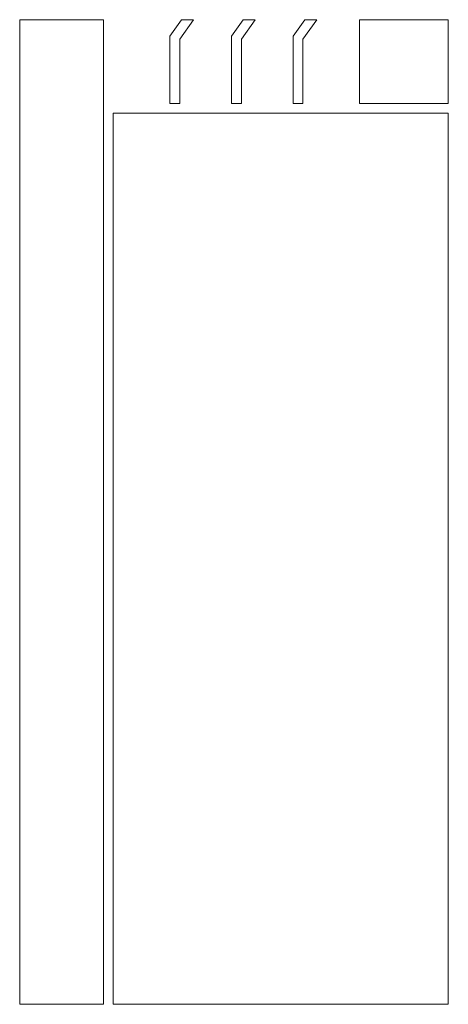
# Model space of a CAD drawing. Header units: millimetres. Extents: x -87 to 0, y 0 to 200.
import ezdxf

# ---------------------------------------------------------------- set-up
doc = ezdxf.new("R2010")
doc.units = ezdxf.units.MM

# ---------------------------------------------------------------- blocks, each defined once
blk = doc.blocks.new('RSen_56_ME_FB_SOg - strada - SH_jaga - standard-278600-right')
at = {"lineweight": 18}
for p, q in [((-87, 200), (-70, 200)), ((-87, 0), (-87, 200)), ((-70, 0), (-70, 200)), ((-54.15, 200), (-56.5, 196.65)), ((-54.5, 196.02), (-51.71, 200)), ((-51.71, 200), (-54.15, 200)), ((-41.65, 200), (-44, 196.65)), ((-42, 196.02), (-39.21, 200)), ((-39.21, 200), (-41.65, 200)), ((-29.15, 200), (-31.5, 196.65)), ((-29.5, 196.02), (-26.71, 200)), ((-26.71, 200), (-29.15, 200)), ((-18, 200), (0, 200)), ((-18, 200), (-18, 183)), ((0, 200), (0, 183)), ((-56.5, 196.65), (-56.5, 183)), ((-54.5, 183), (-54.5, 196.02)), ((-44, 196.65), (-44, 183)), ((-42, 183), (-42, 196.02)), ((-31.5, 196.65), (-31.5, 183)), ((-29.5, 183), (-29.5, 196.02)), ((-56.5, 183), (-54.5, 183)), ((-44, 183), (-42, 183)), ((-31.5, 183), (-29.5, 183)), ((-18, 183), (0, 183)), ((0, 181), (-68, 181)), ((-68, 181), (-68, 0)), ((0, 181), (0, 0)), ((-70, 0), (-87, 0)), ((0, 0), (-68, 0))]:
    blk.add_line(p, q, dxfattribs=at)

msp = doc.modelspace()

# ---------------------------------------------------------------- block references
at = {"lineweight": 18}
msp.add_blockref('RSen_56_ME_FB_SOg - strada - SH_jaga - standard-278600-right', (0, 0), dxfattribs=at)

doc.saveas('drawing.dxf')
